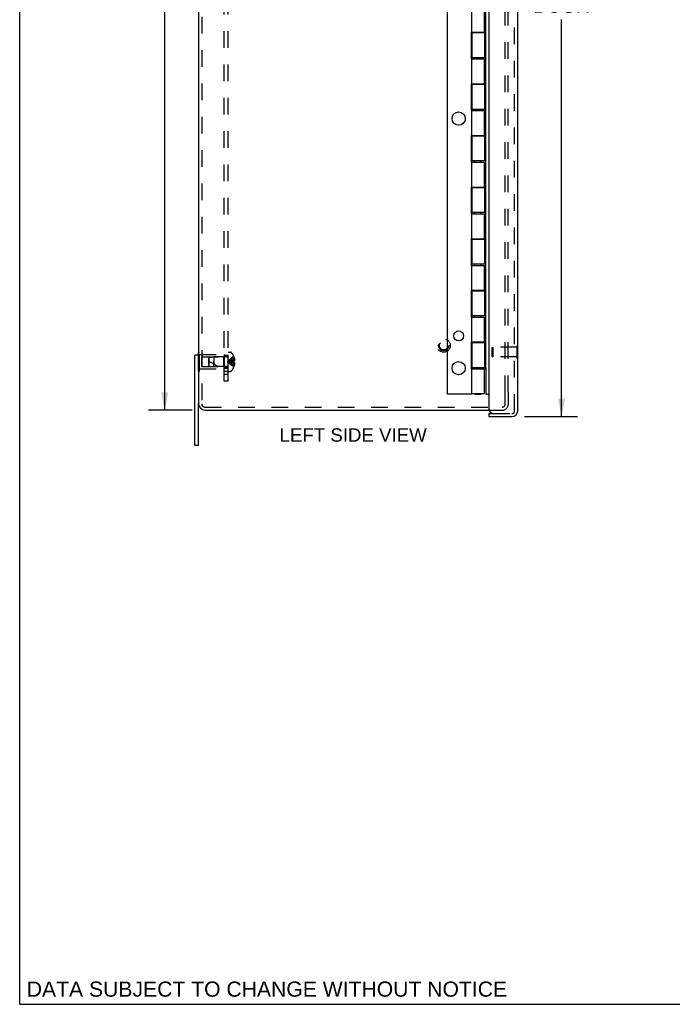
# Model space of a CAD drawing. Header units: inches. Extents: x 0 to 58.7, y 0 to 38.
# Tile 1 of 6: x 0 to 12.6, y 0 to 19.1. Entities that reach past the tile are written whole.
import ezdxf

# ---------------------------------------------------------------- set-up
doc = ezdxf.new("R2010")
doc.units = ezdxf.units.IN
doc.header["$LTSCALE"] = 3.22661
doc.header["$MEASUREMENT"] = 0
doc.linetypes.add('HIDDEN', pattern=[0.2, 0.1, -0.1])
doc.layers.get('0').update_dxf_attribs({"linetype": 'CONTINUOUS'})
for name, color, linetype in [('DEFAULT_2', 8, 'HIDDEN'), ('DIMENSIONS', 7, 'CONTINUOUS'), ('DOOR_ASSEMBLY', 7, 'CONTINUOUS'), ('SUBPANEL', 7, 'CONTINUOUS')]:
    doc.layers.add(name, color=color, linetype=linetype)
doc.styles.get("Standard").update_dxf_attribs({"font": 'arial.ttf'})
doc.dimstyles.new('DIMSTYLE_1', dxfattribs={"dimtxt": 0.258819, "dimasz": 0.345092, "dimexe": 0.09, "dimexo": 0.07, "dimgap": 0.0375, "dimtad": 0, "dimtih": 1, "dimtoh": 1, "dimzin": 4, "dimdsep": 46, "dimtxsty": 'Standard', "dimblk": '_FILLED', "dimblk1": '_FILLED', "dimblk2": '_FILLED', "dimcen": 0.09, "dimadec": 3, "dimazin": 1, "dimtfac": 1, "dimtdec": 3, "dimtofl": 0, "dimtmove": 0, "dimatfit": 3, "dimldrblk": '_FILLED', "dimfxl": 0, "dimtolj": 1, "dimtzin": 4, "dimarcsym": 0})

# ---------------------------------------------------------------- blocks, each defined once
blk = doc.blocks.new('_FILLED')
at = {"color": 0, "linetype": 'ByBlock'}
blk.add_solid([(0, 0), (-1, 0.2), (-1, -0.2)], dxfattribs=at)
blk = doc.blocks.new('*D1')
at = {"layer": 'DIMENSIONS', "color": 2, "linetype": 'Continuous'}
for p, q in [((9.783, 27.755), (10.813, 27.755)), ((10.503, 27.755), (10.503, 19.976)), ((10.503, 11.38), (10.503, 19.071)), ((9.783, 11.38), (10.813, 11.38))]:
    blk.add_line(p, q, dxfattribs=at)
at = {"layer": 'DIMENSIONS', "color": 2, "linetype": 'Continuous', "xscale": 0.3450920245, "yscale": 0.3450920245, "zscale": 0.3450920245}
for p, rotation in [((10.503, 27.755), 90), ((10.503, 11.38), 270)]:
    blk.add_blockref('_FILLED', p, dxfattribs=dict(at, rotation=rotation))
at = {"layer": 'DIMENSIONS', "color": 2, "linetype": 'Continuous', "insert": (10.503, 19.847), "char_height": 0.2588, "width": 1.08338, "attachment_point": 2, "line_spacing_factor": 0.9}
blk.add_mtext('16.38\\PDOOR', dxfattribs=at)
blk = doc.blocks.new('*D10')
at = {"layer": 'DIMENSIONS', "color": 2, "linetype": 'Continuous'}
for p, q in [((3.346, 27.63), (2.5, 27.63)), ((2.811, 27.63), (2.811, 19.826)), ((2.811, 11.505), (2.811, 19.308)), ((3.346, 11.505), (2.5, 11.505))]:
    blk.add_line(p, q, dxfattribs=at)
at = {"layer": 'DIMENSIONS', "color": 2, "linetype": 'Continuous', "xscale": 0.3450920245, "yscale": 0.3450920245, "zscale": 0.3450920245}
for p, rotation in [((2.811, 27.63), 90), ((2.811, 11.505), 270)]:
    blk.add_blockref('_FILLED', p, dxfattribs=dict(at, rotation=rotation))
at = {"layer": 'DIMENSIONS', "color": 2, "linetype": 'Continuous', "insert": (2.811, 19.696), "char_height": 0.2588, "width": 0.90442, "attachment_point": 2, "line_spacing_factor": 0.9}
blk.add_mtext('16.13', dxfattribs=at)

msp = doc.modelspace()

# ---------------------------------------------------------------- linework, layer by layer
at = {"color": 7, "linetype": 'Continuous'}
for p, q in [((0, 0), (0, 37.96)), ((3.463, 12.622), (3.468, 12.622)), ((3.463, 12.567), (3.463, 12.622)), ((3.468, 12.567), (3.393, 12.567)), ((3.468, 10.817), (3.468, 11.625)), ((3.468, 10.817), (3.393, 10.817)), ((0, 0), (58.666, 0))]:
    msp.add_line(p, q, dxfattribs=at)
at = {"color": 3, "linetype": 'Continuous'}
for p, q in [((3.468, 27.51), (3.468, 11.625)), ((3.393, 10.817), (3.393, 12.567)), ((3.588, 11.505), (9.097, 11.505))]:
    msp.add_line(p, q, dxfattribs=at)
msp.add_arc((3.588, 11.625), 0.12, 180, 270, dxfattribs=at)
at = {"layer": 'DEFAULT_2', "color": 8, "linetype": 'HIDDEN'}
for p, q in [((3.528, 27.51), (3.528, 11.625)), ((9.408, 11.855), (9.408, 27.518)), ((9.468, 11.855), (9.468, 27.518)), ((3.468, 12.622), (3.484, 12.622)), ((3.484, 12.262), (3.484, 12.622)), ((4.038, 12.629), (4.085, 12.629)), ((4.038, 12.256), (4.038, 12.629)), ((3.463, 12.262), (3.463, 12.567)), ((3.463, 12.532), (3.484, 12.532)), ((3.484, 12.582), (3.963, 12.582)), ((3.525, 12.537), (3.953, 12.537)), ((3.525, 12.537), (3.525, 12.347)), ((3.663, 12.516), (3.673, 12.527)), ((3.663, 12.368), (3.663, 12.516)), ((3.673, 12.527), (3.763, 12.536)), ((3.673, 12.357), (3.673, 12.527)), ((4.01, 12.536), (3.763, 12.536)), ((3.763, 12.536), (3.763, 12.442)), ((3.763, 12.442), (3.763, 12.4)), ((3.763, 12.348), (3.763, 12.442)), ((3.953, 12.537), (3.963, 12.547)), ((3.953, 12.537), (3.953, 12.347)), ((3.963, 12.582), (3.963, 12.302)), ((4.087, 12.451), (4.066, 12.448)), ((4.108, 12.453), (4.086, 12.451)), ((4.129, 12.455), (4.107, 12.453)), ((4.151, 12.458), (4.129, 12.455)), ((4.151, 12.427), (4.129, 12.429)), ((4.151, 12.542), (4.151, 12.541)), ((4.151, 12.541), (4.151, 12.54)), ((4.151, 12.54), (4.151, 12.458)), ((4.151, 12.511), (4.161, 12.511)), ((4.151, 12.477), (4.166, 12.477)), ((4.151, 12.458), (4.151, 12.457)), ((4.151, 12.458), (4.161, 12.458)), ((4.151, 12.455), (4.151, 12.457)), ((4.151, 12.427), (4.151, 12.429)), ((4.161, 12.427), (4.151, 12.427)), ((4.151, 12.427), (4.151, 12.427)), ((4.151, 12.427), (4.151, 12.344)), ((4.151, 12.407), (4.166, 12.407)), ((3.463, 12.352), (3.484, 12.352)), ((3.463, 12.262), (3.484, 12.262)), ((3.484, 12.302), (3.963, 12.302)), ((3.525, 12.347), (3.953, 12.347)), ((3.663, 12.368), (3.673, 12.357)), ((3.673, 12.357), (3.763, 12.348)), ((4.01, 12.348), (3.763, 12.348)), ((3.953, 12.347), (3.963, 12.337)), ((4.038, 12.256), (4.085, 12.256)), ((4.151, 12.374), (4.161, 12.374)), ((4.151, 12.344), (4.151, 12.343)), ((4.151, 12.343), (4.151, 12.343)), ((9.408, 11.617), (9.408, 11.855)), ((9.468, 11.854), (9.468, 11.617)), ((3.588, 11.565), (9.356, 11.565)), ((9.097, 11.505), (9.356, 11.505))]:
    msp.add_line(p, q, dxfattribs=at)
for points in [[(4.151, 12.541), (4.129, 12.528), (4.107, 12.513), (4.086, 12.497), (4.066, 12.48), (4.046, 12.461), (4.027, 12.442)], [(4.151, 12.511), (4.129, 12.501), (4.108, 12.491), (4.087, 12.48), (4.066, 12.468), (4.047, 12.455), (4.027, 12.442)], [(4.151, 12.477), (4.129, 12.472), (4.108, 12.467), (4.087, 12.461), (4.066, 12.455), (4.047, 12.449), (4.027, 12.442)], [(4.066, 12.448), (4.047, 12.445), (4.027, 12.442)], [(4.066, 12.448), (4.046, 12.445), (4.027, 12.442)], [(4.129, 12.429), (4.107, 12.431), (4.086, 12.433), (4.066, 12.436), (4.046, 12.439), (4.027, 12.442)], [(4.108, 12.431), (4.087, 12.433), (4.066, 12.436), (4.047, 12.439), (4.027, 12.442)], [(4.151, 12.407), (4.129, 12.412), (4.108, 12.417), (4.087, 12.423), (4.066, 12.429), (4.047, 12.435), (4.027, 12.442)], [(4.151, 12.374), (4.129, 12.383), (4.108, 12.393), (4.087, 12.404), (4.066, 12.416), (4.047, 12.429), (4.027, 12.442)], [(4.151, 12.343), (4.129, 12.356), (4.107, 12.371), (4.086, 12.387), (4.066, 12.404), (4.046, 12.423), (4.027, 12.442)], [(4.151, 12.457), (4.151, 12.455), (4.151, 12.452), (4.151, 12.45), (4.151, 12.447), (4.151, 12.445), (4.151, 12.442)], [(4.151, 12.447), (4.151, 12.45), (4.151, 12.452)], [(4.151, 12.442), (4.151, 12.439), (4.151, 12.437), (4.151, 12.434), (4.151, 12.432), (4.151, 12.429), (4.151, 12.427)], [(4.151, 12.432), (4.151, 12.434), (4.151, 12.437)], [(4.161, 12.511), (4.162, 12.506), (4.163, 12.502), (4.164, 12.498), (4.165, 12.494), (4.165, 12.489), (4.166, 12.485), (4.166, 12.481), (4.166, 12.477)], [(4.166, 12.477), (4.166, 12.475), (4.166, 12.472), (4.165, 12.47), (4.165, 12.468), (4.164, 12.465), (4.163, 12.463), (4.162, 12.46), (4.161, 12.458)], [(4.161, 12.427), (4.162, 12.424), (4.163, 12.421), (4.164, 12.419), (4.165, 12.417), (4.165, 12.414), (4.166, 12.412), (4.166, 12.409), (4.166, 12.407)], [(4.166, 12.407), (4.166, 12.403), (4.166, 12.399), (4.165, 12.395), (4.165, 12.39), (4.164, 12.386), (4.163, 12.382), (4.162, 12.378), (4.161, 12.374)]]:
    msp.add_lwpolyline(points, dxfattribs=at)
for radius in [0.128, 0.0981, 0.094, 0.084]:
    msp.add_circle((8.218, 12.755), radius, dxfattribs=at)
for centre, radius, start, end in [((4.085, 12.609), 0.02, 43.5138, 90), ((3.909, 12.442), 0.262, 22.3613, 43.5138), ((3.493, 11.897), 0.571, 52.1862, 72.6646), ((4.01, 12.564), 0.0282, 270, 360), ((3.909, 12.442), 0.261, 15.1941, 22.0894), ((4.01, 12.32), 0.0282, 0, 90), ((4.085, 12.276), 0.02, 270, 316.4862), ((3.909, 12.442), 0.262, 316.4862, 337.6387), ((3.909, 12.442), 0.261, 337.9106, 344.8059), ((3.588, 11.625), 0.06, 180, 270), ((9.356, 11.617), 0.112, 270, 360), ((9.356, 11.617), 0.052, 270, 360)]:
    msp.add_arc(centre, radius, start, end, dxfattribs=at)
at = {"layer": 'DOOR_ASSEMBLY', "color": 3, "linetype": 'Continuous'}
for p, q in [((9.093, 27.605), (9.093, 11.53)), ((9.653, 11.492), (9.653, 27.643)), ((8.761, 18.825), (8.761, 19.305)), ((9.007, 18.825), (9.007, 19.305)), ((8.758, 18.825), (8.758, 18.305)), ((8.761, 18.825), (9.007, 18.825)), ((9.007, 18.809), (8.761, 18.809)), ((8.761, 18.809), (8.761, 18.329)), ((9.007, 18.809), (9.007, 18.329)), ((9.007, 18.329), (8.761, 18.329)), ((8.761, 18.305), (9.007, 18.305)), ((8.761, 17.825), (8.761, 18.305)), ((9.007, 17.825), (9.007, 18.305)), ((8.758, 17.825), (8.758, 17.305)), ((8.761, 17.825), (9.007, 17.825)), ((9.007, 17.809), (8.761, 17.809)), ((8.761, 17.809), (8.761, 17.329)), ((9.007, 17.809), (9.007, 17.329)), ((9.007, 17.329), (8.761, 17.329)), ((8.761, 17.305), (9.007, 17.305)), ((8.761, 16.825), (8.761, 17.305)), ((9.007, 16.825), (9.007, 17.305)), ((8.758, 16.825), (8.758, 16.305)), ((8.761, 16.825), (9.007, 16.825)), ((9.007, 16.809), (8.761, 16.809)), ((8.761, 16.809), (8.761, 16.329)), ((9.007, 16.809), (9.007, 16.329)), ((9.007, 16.329), (8.761, 16.329)), ((8.761, 16.305), (9.007, 16.305)), ((8.761, 15.825), (8.761, 16.305)), ((9.007, 15.825), (9.007, 16.305)), ((8.758, 15.825), (8.758, 15.305)), ((8.761, 15.825), (9.007, 15.825)), ((9.007, 15.809), (8.761, 15.809)), ((8.761, 15.809), (8.761, 15.329)), ((9.007, 15.809), (9.007, 15.329)), ((9.007, 15.329), (8.761, 15.329)), ((8.761, 15.305), (9.007, 15.305)), ((8.761, 14.825), (8.761, 15.305)), ((9.007, 14.825), (9.007, 15.305)), ((8.758, 14.825), (8.758, 14.305)), ((8.761, 14.825), (9.007, 14.825)), ((9.007, 14.809), (8.761, 14.809)), ((8.761, 14.809), (8.761, 14.329)), ((9.007, 14.809), (9.007, 14.329)), ((9.007, 14.329), (8.761, 14.329)), ((8.761, 14.305), (9.007, 14.305)), ((8.761, 13.825), (8.761, 14.305)), ((9.007, 13.825), (9.007, 14.305)), ((8.758, 13.825), (8.758, 13.305)), ((8.761, 13.825), (9.007, 13.825)), ((9.007, 13.809), (8.761, 13.809)), ((8.761, 13.809), (8.761, 13.329)), ((9.007, 13.809), (9.007, 13.329)), ((9.007, 13.329), (8.761, 13.329)), ((8.761, 13.305), (9.007, 13.305)), ((8.761, 12.825), (8.761, 13.305)), ((9.007, 12.825), (9.007, 13.305)), ((8.758, 12.825), (8.758, 12.305)), ((8.761, 12.825), (9.007, 12.825)), ((9.007, 12.809), (8.761, 12.809)), ((8.761, 12.809), (8.761, 12.325)), ((9.007, 12.809), (9.007, 12.325)), ((9.007, 12.325), (8.761, 12.325)), ((8.761, 12.305), (9.007, 12.305)), ((8.761, 11.822), (8.761, 12.305)), ((9.007, 11.822), (9.007, 12.305)), ((9.007, 11.822), (8.761, 11.822)), ((9.093, 11.38), (9.541, 11.38))]:
    msp.add_line(p, q, dxfattribs=at)
at = {"layer": 'DOOR_ASSEMBLY', "color": 8, "linetype": 'HIDDEN'}
for p, q in [((9.593, 11.492), (9.593, 27.643)), ((9.158, 12.714), (9.168, 12.724)), ((9.158, 12.546), (9.158, 12.714)), ((9.64, 12.724), (9.168, 12.724)), ((9.168, 12.724), (9.168, 12.536)), ((9.653, 12.758), (9.64, 12.758)), ((9.64, 12.502), (9.64, 12.758)), ((9.158, 12.546), (9.168, 12.536)), ((9.64, 12.536), (9.168, 12.536)), ((9.653, 12.502), (9.64, 12.502)), ((9.183, 11.44), (9.541, 11.44))]:
    msp.add_line(p, q, dxfattribs=at)
at = {"layer": 'DOOR_ASSEMBLY', "color": 7, "linetype": 'Continuous'}
for p, q in [((8.29, 11.817), (8.29, 27.317)), ((9.035, 12.809), (9.035, 26.329)), ((8.751, 18.825), (8.761, 18.825)), ((8.751, 18.825), (8.751, 18.305)), ((8.823, 18.809), (8.823, 18.825)), ((8.946, 18.809), (8.946, 18.825)), ((9.035, 18.809), (9.007, 18.809)), ((8.751, 18.305), (8.761, 18.305)), ((8.823, 18.305), (8.823, 18.329)), ((8.946, 18.305), (8.946, 18.329)), ((9.035, 18.329), (9.007, 18.329)), ((8.751, 17.825), (8.761, 17.825)), ((8.751, 17.825), (8.751, 17.305)), ((8.823, 17.809), (8.823, 17.825)), ((8.946, 17.809), (8.946, 17.825)), ((9.035, 17.809), (9.007, 17.809)), ((8.751, 17.305), (8.761, 17.305)), ((8.823, 17.305), (8.823, 17.329)), ((8.946, 17.305), (8.946, 17.329)), ((9.035, 17.329), (9.007, 17.329)), ((8.751, 16.825), (8.761, 16.825)), ((8.751, 16.825), (8.751, 16.305)), ((8.823, 16.809), (8.823, 16.825)), ((8.946, 16.809), (8.946, 16.825)), ((9.035, 16.809), (9.007, 16.809)), ((8.751, 16.305), (8.761, 16.305)), ((8.823, 16.305), (8.823, 16.329)), ((8.946, 16.305), (8.946, 16.329)), ((9.035, 16.329), (9.007, 16.329)), ((8.751, 15.825), (8.761, 15.825)), ((8.751, 15.825), (8.751, 15.305)), ((8.823, 15.809), (8.823, 15.825)), ((8.946, 15.809), (8.946, 15.825)), ((9.035, 15.809), (9.007, 15.809)), ((8.751, 15.305), (8.761, 15.305)), ((8.823, 15.305), (8.823, 15.329)), ((8.946, 15.305), (8.946, 15.329)), ((9.035, 15.329), (9.007, 15.329)), ((8.751, 14.825), (8.761, 14.825)), ((8.751, 14.825), (8.751, 14.305)), ((8.823, 14.809), (8.823, 14.825)), ((8.946, 14.809), (8.946, 14.825)), ((9.035, 14.809), (9.007, 14.809)), ((8.751, 14.305), (8.761, 14.305)), ((8.823, 14.305), (8.823, 14.329)), ((8.946, 14.305), (8.946, 14.329)), ((9.035, 14.329), (9.007, 14.329)), ((8.751, 13.825), (8.761, 13.825)), ((8.751, 13.825), (8.751, 13.305)), ((8.823, 13.809), (8.823, 13.825)), ((8.946, 13.809), (8.946, 13.825)), ((9.035, 13.809), (9.007, 13.809)), ((8.751, 13.305), (8.761, 13.305)), ((8.823, 13.305), (8.823, 13.329)), ((8.946, 13.305), (8.946, 13.329)), ((9.035, 13.329), (9.007, 13.329)), ((8.751, 12.825), (8.761, 12.825)), ((8.751, 12.825), (8.751, 12.305)), ((8.823, 12.809), (8.823, 12.825)), ((8.946, 12.809), (8.946, 12.825)), ((9.035, 12.809), (9.007, 12.809)), ((9.035, 12.325), (9.035, 12.809)), ((9.658, 12.758), (9.653, 12.758)), ((9.658, 12.502), (9.658, 12.758)), ((9.658, 12.502), (9.653, 12.502)), ((8.751, 12.305), (8.761, 12.305)), ((8.823, 12.305), (8.823, 12.325)), ((8.946, 12.305), (8.946, 12.325)), ((9.007, 12.325), (9.035, 12.325)), ((9.035, 12.325), (9.035, 11.817)), ((8.748, 11.822), (8.761, 11.822)), ((8.753, 11.822), (8.753, 11.817)), ((8.823, 11.817), (8.823, 11.822)), ((8.946, 11.817), (8.946, 11.822)), ((8.753, 11.817), (8.29, 11.817)), ((8.823, 11.817), (8.946, 11.817)), ((9.035, 11.817), (9.093, 11.817)), ((9.093, 11.44), (9.183, 11.44)), ((9.093, 11.44), (9.093, 11.38))]:
    msp.add_line(p, q, dxfattribs=at)
for centre, radius in [((8.508, 17.15), 0.128), ((8.508, 12.942), 0.0965), ((8.508, 12.317), 0.128)]:
    msp.add_circle(centre, radius, dxfattribs=at)
at = {"layer": 'DOOR_ASSEMBLY', "color": 3, "linetype": 'Continuous'}
for centre, radius, start, end in [((9.183, 11.53), 0.09, 180, 270), ((9.541, 11.492), 0.112, 270, 360)]:
    msp.add_arc(centre, radius, start, end, dxfattribs=at)
at = {"layer": 'DOOR_ASSEMBLY', "color": 8, "linetype": 'HIDDEN'}
msp.add_arc((9.541, 11.492), 0.052, 270, 360, dxfattribs=at)
at = {"layer": 'SUBPANEL', "color": 8, "linetype": 'HIDDEN'}
for p, q in [((3.963, 12.067), (3.963, 27.067)), ((4.038, 12.067), (4.038, 27.067)), ((3.963, 12.567), (4.038, 12.567)), ((3.963, 12.551), (4.038, 12.551)), ((3.963, 12.333), (4.038, 12.333)), ((3.963, 12.317), (4.038, 12.317)), ((3.963, 12.261), (4.038, 12.261)), ((4.038, 12.192), (3.963, 12.192)), ((4.038, 12.067), (3.963, 12.067))]:
    msp.add_line(p, q, dxfattribs=at)

# ---------------------------------------------------------------- texts
at = {"layer": 'DIMENSIONS', "color": 2, "linetype": 'Continuous', "attachment_point": 2, "line_spacing_factor": 0.9}
for s, insert, char_height, width in [('LEFT SIDE VIEW', (6.463, 11.153), 0.25882, 2.84605), ('DATA SUBJECT TO CHANGE WITHOUT NOTICE', (4.792, 0.441), 0.29333, 9.29273)]:
    msp.add_mtext(s, dxfattribs=dict(at, insert=insert, char_height=char_height, width=width))

# ---------------------------------------------------------------- dimensions: what is measured, and where the dimension line sits
at = {"layer": 'DIMENSIONS', "color": 2, "linetype": 'Continuous'}
dim = msp.add_linear_dim(base=(10.502807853, 11.379507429), p1=(9.712526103, 27.754507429), p2=(9.712526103, 11.379507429), angle=270, text='<>\\PDOOR', dimstyle='DIMSTYLE_1', dxfattribs=at)
dim.commit()
dim.dimension.update_dxf_attribs({"geometry": '*D1', "text_midpoint": (10.502807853, 19.523516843), "dimtype": 160})
dim = msp.add_linear_dim(base=(2.810766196, 11.504507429), p1=(3.416397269, 27.629507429), p2=(3.416397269, 11.504507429), angle=270, dimstyle='DIMSTYLE_1', dxfattribs=at)
dim.commit()
dim.dimension.update_dxf_attribs({"geometry": '*D10', "text_midpoint": (2.82176279, 19.565564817), "dimtype": 160})

doc.saveas('drawing.dxf')
